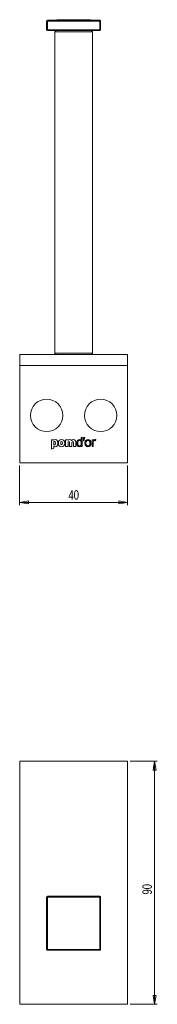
# Model space of a CAD drawing. Header units: millimetres. Extents: x 169 to 544, y 134 to 519.
# Tile 1 of 2: x 169 to 220, y 155 to 519. Entities that reach past the tile are written whole.
import ezdxf

# ---------------------------------------------------------------- set-up
doc = ezdxf.new("R2010")
doc.units = ezdxf.units.MM
doc.styles.add('SLDTEXTSTYLE0', font='TXT', dxfattribs={"width": 0.75})
doc.dimstyles.new('SLDDIMSTYLE0', dxfattribs={"dimtxt": 3.5, "dimasz": 3.302, "dimexe": 0, "dimexo": 0.0625, "dimgap": 0.875, "dimtad": 2, "dimrnd": 1e-09, "dimzin": 12, "dimdsep": 46, "dimtxsty": 'SLDTEXTSTYLE0', "dimblk1": 'CLOSED', "dimblk2": 'CLOSED', "dimsah": 1, "dimcen": 0.09, "dimadec": 0, "dimazin": 0, "dimtfac": 1, "dimtofl": 0, "dimtmove": 0, "dimatfit": 3, "dimldrblk": 'CLOSED', "dimfxl": 1, "dimtolj": 1, "dimtzin": 12, "dimarcsym": 0})

# ---------------------------------------------------------------- blocks, each defined once
blk = doc.blocks.new('_CLOSED')
at = {"color": 0, "linetype": 'ByBlock', "lineweight": -2}
for p, q in [((-1, 0.166667), (0, 0)), ((-1, 0.166667), (-1, -0.166667)), ((0, 0), (-1, -0.166667)), ((0, 0), (-1, 0))]:
    blk.add_line(p, q, dxfattribs=at)
blk = doc.blocks.new('*D2')
at = {"color": 7, "linetype": 'Continuous', "lineweight": 0}
for p, q in [((169.22, 354.3), (169.22, 339.6)), ((209.22, 354.3), (209.22, 339.6)), ((209.22, 340.6), (169.22, 340.6))]:
    blk.add_line(p, q, dxfattribs=at)
at = {"color": 7, "linetype": 'Continuous', "lineweight": 0, "xscale": 3.302, "yscale": 3.302}
for p, rotation in [((169.22, 340.6, 0.1), 180), ((209.22, 340.6, 0.1), 360)]:
    blk.add_blockref('_CLOSED', p, dxfattribs=dict(at, rotation=rotation))
at = {"color": 7, "linetype": 'Continuous', "lineweight": 0, "insert": (187.29, 345.11), "char_height": 3.5, "attachment_point": 1, "style": 'SLDTEXTSTYLE0'}
blk.add_mtext('40', dxfattribs=at)
blk = doc.blocks.new('*D3')
at = {"color": 7, "linetype": 'Continuous', "lineweight": 0}
for p, q in [((210.22, 244.79), (220.22, 244.79)), ((219.22, 244.79), (219.22, 154.79)), ((210.22, 154.79), (220.22, 154.79))]:
    blk.add_line(p, q, dxfattribs=at)
at = {"color": 7, "linetype": 'Continuous', "lineweight": 0, "xscale": 3.302, "yscale": 3.302}
for p, rotation in [((219.22, 244.79, -71.18), 90), ((219.22, 154.79, -71.18), 270)]:
    blk.add_blockref('_CLOSED', p, dxfattribs=dict(at, rotation=rotation))
at = {"color": 7, "linetype": 'Continuous', "lineweight": 0, "insert": (214.71, 195.42), "char_height": 3.5, "attachment_point": 1, "rotation": 90, "style": 'SLDTEXTSTYLE0'}
blk.add_mtext('90', dxfattribs=at)

msp = doc.modelspace()

# ---------------------------------------------------------------- linework, layer by layer
at = {"color": 7, "linetype": 'Continuous', "lineweight": 15}
for p, q in [((179.225, 515.596), (179.225, 518.747)), ((179.225, 518.747), (179.525, 518.747)), ((179.524, 519.047), (179.525, 518.747)), ((179.525, 518.747), (179.525, 515.596)), ((198.925, 518.747), (198.926, 519.047)), ((198.925, 515.596), (198.925, 518.747)), ((198.925, 518.747), (199.225, 518.747)), ((198.934, 519.055), (198.926, 519.047)), ((199.225, 518.747), (199.225, 515.596)), ((179.525, 515.596), (198.925, 515.596)), ((198.925, 515.296), (179.525, 515.296)), ((182.725, 515.296), (182.225, 514.796)), ((182.225, 514.796), (182.225, 395.796)), ((185.396, 514.796), (182.225, 514.796)), ((196.225, 514.796), (185.396, 514.796)), ((196.225, 514.796), (195.725, 515.296)), ((196.225, 395.796), (196.225, 514.796)), ((209.225, 395.296), (169.225, 395.296)), ((169.225, 395.296), (169.225, 391.296)), ((182.225, 395.796), (182.725, 395.296)), ((182.225, 395.796), (185.396, 395.796)), ((185.396, 395.796), (196.225, 395.796)), ((195.725, 395.296), (196.225, 395.796)), ((209.225, 395.296), (209.225, 391.296)), ((169.225, 391.296), (169.225, 355.296)), ((209.225, 391.296), (169.225, 391.296)), ((209.225, 391.296), (209.225, 355.296)), ((196.425, 361.236), (196.425, 362.734)), ((209.225, 355.296), (169.225, 355.296)), ((209.225, 244.79), (169.225, 244.79)), ((169.225, 244.79), (169.225, 154.79)), ((209.225, 244.79), (209.225, 154.79)), ((209.225, 154.79), (169.225, 154.79))]:
    msp.add_line(p, q, dxfattribs=at)
at = {"color": 144, "linetype": 'Continuous', "lineweight": 0}
for p, q in [((179.225, 515.596), (179.525, 515.596)), ((179.525, 515.296), (179.525, 515.596)), ((198.925, 515.596), (198.925, 515.296)), ((198.925, 515.596), (199.225, 515.596)), ((192.433, 364.783), (192.068, 364.578)), ((192.068, 364.578), (192.068, 363.503)), ((192.433, 361.236), (192.433, 364.783)), ((192.896, 364.667), (192.828, 363.445)), ((193.397, 364.667), (192.896, 364.667)), ((193.027, 363.445), (193.397, 364.667)), ((181.025, 363.79), (181.025, 360.296)), ((181.901, 363.79), (181.025, 363.79)), ((181.901, 363.61), (181.901, 363.79)), ((181.901, 363.002), (181.901, 362.024)), ((181.901, 360.647), (181.901, 361.406)), ((186.264, 363.79), (186.264, 361.236)), ((187.139, 363.79), (186.264, 363.79)), ((186.264, 361.236), (187.139, 361.236)), ((187.139, 363.62), (187.139, 363.79)), ((187.139, 361.236), (187.139, 362.695)), ((187.704, 362.685), (187.704, 361.236)), ((187.704, 361.236), (188.58, 361.236)), ((188.58, 361.236), (188.58, 362.695)), ((189.139, 362.685), (189.139, 361.236)), ((189.139, 361.236), (190.02, 361.236)), ((190.02, 361.236), (190.02, 362.797)), ((192.068, 361.868), (192.068, 363.143)), ((192.068, 361.547), (192.068, 361.236)), ((192.068, 361.236), (192.433, 361.236)), ((192.828, 363.445), (193.027, 363.445)), ((196.06, 363.79), (196.06, 361.236)), ((196.425, 363.79), (196.06, 363.79)), ((196.06, 361.236), (196.425, 361.236)), ((196.425, 363.474), (196.425, 363.79)), ((197.364, 363.41), (197.456, 363.78)), ((181.025, 360.296), (181.901, 360.647))]:
    msp.add_line(p, q, dxfattribs=at)
at = {"color": 144, "linetype": 'Continuous', "lineweight": 0, "flags": 128}
for points in [[(193.792, 362.52), (193.792, 362.52)], [(195.277, 362.52), (195.277, 362.52)]]:
    msp.add_lwpolyline(points, dxfattribs=at)
at = {"color": 7, "linetype": 'Continuous', "lineweight": 15}
for centre in [(179.225, 372.796), (199.225, 372.796)]:
    msp.add_circle(centre, 6, dxfattribs=at)
for centre, radius, start, end in [((179.525, 518.747), 0.3, 90.16366, 179.99988), ((198.925, 518.747), 0.3, 0.00012, 89.83634), ((179.449, 201.226), 26.137, 269.50787, 270.16363), ((179.525, 175.09), 0.3, 180, 270), ((205.661, 175.014), 26.137, 179.83637, 180.49213), ((198.925, 175.09), 0.3, 270, 0), ((172.789, 175.014), 26.137, 359.50787, 0.16363), ((199.001, 201.226), 26.137, 269.83637, 270.49213)]:
    msp.add_arc(centre, radius, start, end, dxfattribs=at)
at = {"color": 144, "linetype": 'Continuous', "lineweight": 0}
for centre, radius, start, end in [((179.525, 515.596), 0.3, 180, 270), ((198.925, 515.596), 0.3, 270, 0), ((179.525, 194.49), 0.3, 90, 180), ((179.449, 168.354), 26.137, 89.83637, 90.49213), ((205.661, 194.566), 26.137, 179.50787, 180.16363), ((172.789, 194.566), 26.137, 359.83637, 0.49213), ((198.925, 194.49), 0.3, 0, 90), ((199.001, 168.354), 26.137, 89.50787, 90.16363)]:
    msp.add_arc(centre, radius, start, end, dxfattribs=at)
at = {"color": 7, "linetype": 'Continuous', "lineweight": 15}
for points, knots in [([(198.94, 519.06), (198.265, 519.091), (196.967, 519.151), (195.134, 519.211), (193.533, 519.252), (192.201, 519.276), (191.107, 519.288), (189.998, 519.296), (188.656, 519.298), (186.893, 519.286), (184.74, 519.25), (182.235, 519.182), (180.449, 519.102), (179.51, 519.06)], [0, 0, 0, 0, 0.1042427, 0.2005643, 0.2829816, 0.3515086, 0.4061533, 0.4519224, 0.5225658, 0.6132776, 0.7240688, 0.8549634, 1, 1, 1, 1]), ([(198.925, 518.747), (197.367, 518.752), (195.809, 518.755), (194.251, 518.757), (192.576, 518.76), (190.9, 518.761), (189.225, 518.761), (186.712, 518.761), (184.199, 518.758), (181.686, 518.753), (180.966, 518.751), (180.245, 518.749), (179.525, 518.747)], [0, 0, 0, 0, 0.004673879, 0.004673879, 0.004673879, 0.009700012, 0.009700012, 0.009700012, 0.017239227, 0.017239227, 0.017239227, 0.019400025, 0.019400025, 0.019400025, 0.019400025]), ([(199.225, 518.747), (199.225, 518.752), (199.225, 518.755), (199.225, 518.757), (199.225, 518.76), (199.225, 518.761), (199.225, 518.761), (199.225, 518.761), (199.225, 518.758), (199.225, 518.753), (199.225, 518.751), (199.225, 518.749), (199.225, 518.747)], [0, 0, 0, 0, 0.004673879, 0.004673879, 0.004673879, 0.009700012, 0.009700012, 0.009700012, 0.017239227, 0.017239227, 0.017239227, 0.019400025, 0.019400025, 0.019400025, 0.019400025]), ([(193.792, 362.52), (193.792, 361.849), (194.089, 361.498), (194.532, 361.498), (194.975, 361.498), (195.277, 361.849), (195.277, 362.52)], [0, 0, 0, 0, 1, 1, 1, 2, 2, 2, 2]), ([(179.225, 175.09), (179.225, 176.648), (179.225, 178.206), (179.225, 179.764), (179.225, 181.439), (179.225, 183.115), (179.225, 184.79), (179.225, 187.303), (179.225, 189.816), (179.225, 192.329), (179.225, 193.049), (179.225, 193.77), (179.225, 194.49)], [0, 0, 0, 0, 0.004673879, 0.004673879, 0.004673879, 0.009700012, 0.009700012, 0.009700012, 0.017239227, 0.017239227, 0.017239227, 0.019400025, 0.019400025, 0.019400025, 0.019400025]), ([(179.525, 194.79), (181.083, 194.79), (182.641, 194.79), (184.199, 194.79), (185.874, 194.79), (187.55, 194.79), (189.225, 194.79), (191.738, 194.79), (194.251, 194.79), (196.764, 194.79), (197.484, 194.79), (198.205, 194.79), (198.925, 194.79)], [0, 0, 0, 0, 0.004673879, 0.004673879, 0.004673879, 0.009700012, 0.009700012, 0.009700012, 0.017239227, 0.017239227, 0.017239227, 0.019400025, 0.019400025, 0.019400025, 0.019400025]), ([(199.225, 194.49), (199.225, 192.932), (199.225, 191.374), (199.225, 189.816), (199.225, 188.141), (199.225, 186.465), (199.225, 184.79), (199.225, 182.277), (199.225, 179.764), (199.225, 177.251), (199.225, 176.531), (199.225, 175.81), (199.225, 175.09)], [0, 0, 0, 0, 0.004673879, 0.004673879, 0.004673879, 0.009700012, 0.009700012, 0.009700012, 0.017239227, 0.017239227, 0.017239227, 0.019400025, 0.019400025, 0.019400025, 0.019400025]), ([(198.925, 174.79), (197.367, 174.79), (195.809, 174.79), (194.251, 174.79), (192.576, 174.79), (190.9, 174.79), (189.225, 174.79), (186.712, 174.79), (184.199, 174.79), (181.686, 174.79), (180.966, 174.79), (180.245, 174.79), (179.525, 174.79)], [0, 0, 0, 0, 0.004673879, 0.004673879, 0.004673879, 0.009700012, 0.009700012, 0.009700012, 0.017239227, 0.017239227, 0.017239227, 0.019400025, 0.019400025, 0.019400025, 0.019400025])]:
    msp.add_open_spline(points, degree=3, knots=knots, dxfattribs=at)
for points in [[(179.51, 519.061), (179.51, 519.061), (179.515, 519.057), (179.524, 519.047)], [(179.524, 519.047), (185.991, 519.066), (192.459, 519.066), (198.926, 519.047)], [(190.384, 362.471), (190.384, 361.571), (190.788, 361.182), (191.299, 361.182)], [(179.524, 194.491), (179.506, 188.024), (179.506, 181.556), (179.524, 175.089)], [(198.926, 194.491), (192.459, 194.509), (185.991, 194.509), (179.524, 194.491)], [(198.926, 175.089), (198.944, 181.556), (198.944, 188.024), (198.926, 194.491)], [(179.524, 175.089), (185.991, 175.071), (192.459, 175.071), (198.926, 175.089)]]:
    msp.add_open_spline(points, degree=3, dxfattribs=at)
at = {"color": 8, "linetype": 'Continuous', "lineweight": 15}
msp.add_open_spline([(198.926, 519.047), (198.935, 519.057), (198.94, 519.061), (198.94, 519.061)], degree=3, dxfattribs=at)
at = {"color": 144, "linetype": 'Continuous', "lineweight": 0}
for points in [[(182.504, 363.843), (182.236, 363.843), (182.076, 363.746), (181.901, 363.61)], [(182.504, 363.843), (182.236, 363.843), (182.076, 363.746), (181.901, 363.61)], [(182.212, 363.123), (182.086, 363.123), (181.993, 363.075), (181.901, 363.002)], [(182.212, 363.123), (182.086, 363.123), (181.993, 363.075), (181.901, 363.002)], [(181.901, 362.024), (181.993, 361.951), (182.081, 361.902), (182.217, 361.902)], [(181.901, 362.024), (181.993, 361.951), (182.081, 361.902), (182.217, 361.902)], [(181.901, 361.406), (182.042, 361.299), (182.217, 361.182), (182.47, 361.182)], [(181.901, 361.406), (182.042, 361.299), (182.217, 361.182), (182.47, 361.182)], [(182.49, 362.491), (182.49, 363.002), (182.397, 363.123), (182.212, 363.123)], [(182.49, 362.491), (182.49, 363.002), (182.397, 363.123), (182.212, 363.123)], [(182.217, 361.902), (182.397, 361.902), (182.49, 362.014), (182.49, 362.491)], [(182.217, 361.902), (182.397, 361.902), (182.49, 362.014), (182.49, 362.491)], [(182.47, 361.182), (183.03, 361.182), (183.356, 361.605), (183.356, 362.52)], [(182.47, 361.182), (183.03, 361.182), (183.356, 361.605), (183.356, 362.52)], [(183.356, 362.52), (183.356, 363.469), (182.986, 363.843), (182.504, 363.843)], [(183.356, 362.52), (183.356, 363.469), (182.986, 363.843), (182.504, 363.843)], [(187.747, 363.843), (187.47, 363.843), (187.28, 363.736), (187.139, 363.62)], [(187.747, 363.843), (187.47, 363.843), (187.28, 363.736), (187.139, 363.62)], [(187.139, 362.695), (187.139, 363.016), (187.241, 363.104), (187.421, 363.104)], [(187.139, 362.695), (187.139, 363.016), (187.241, 363.104), (187.421, 363.104)], [(187.421, 363.104), (187.597, 363.104), (187.704, 363.016), (187.704, 362.685)], [(187.421, 363.104), (187.597, 363.104), (187.704, 363.016), (187.704, 362.685)], [(188.453, 363.556), (188.292, 363.732), (188.098, 363.843), (187.747, 363.843)], [(188.453, 363.556), (188.292, 363.732), (188.098, 363.843), (187.747, 363.843)], [(189.197, 363.843), (188.847, 363.843), (188.638, 363.707), (188.453, 363.556)], [(189.197, 363.843), (188.847, 363.843), (188.638, 363.707), (188.453, 363.556)], [(188.58, 362.695), (188.58, 363.016), (188.682, 363.104), (188.862, 363.104)], [(188.58, 362.695), (188.58, 363.016), (188.682, 363.104), (188.862, 363.104)], [(188.862, 363.104), (189.037, 363.104), (189.139, 363.016), (189.139, 362.685)], [(188.862, 363.104), (189.037, 363.104), (189.139, 363.016), (189.139, 362.685)], [(190.02, 362.797), (190.02, 363.469), (189.772, 363.843), (189.197, 363.843)], [(190.02, 362.797), (190.02, 363.469), (189.772, 363.843), (189.197, 363.843)], [(191.348, 363.843), (190.813, 363.843), (190.384, 363.376), (190.384, 362.471)], [(191.348, 363.843), (190.813, 363.843), (190.384, 363.376), (190.384, 362.471)], [(191.377, 363.527), (190.954, 363.527), (190.744, 363.162), (190.744, 362.476)], [(191.377, 363.527), (190.954, 363.527), (190.744, 363.162), (190.744, 362.476)], [(190.744, 362.476), (190.744, 361.834), (190.988, 361.498), (191.392, 361.498)], [(190.744, 362.476), (190.744, 361.834), (190.988, 361.498), (191.392, 361.498)], [(191.299, 361.182), (191.645, 361.182), (191.888, 361.352), (192.068, 361.547)], [(191.299, 361.182), (191.645, 361.182), (191.888, 361.352), (192.068, 361.547)], [(192.068, 363.503), (191.888, 363.707), (191.669, 363.843), (191.348, 363.843)], [(192.068, 363.503), (191.888, 363.707), (191.669, 363.843), (191.348, 363.843)], [(192.068, 363.143), (191.927, 363.357), (191.679, 363.527), (191.377, 363.527)], [(192.068, 363.143), (191.927, 363.357), (191.679, 363.527), (191.377, 363.527)], [(191.392, 361.498), (191.664, 361.498), (191.888, 361.644), (192.068, 361.868)], [(191.392, 361.498), (191.664, 361.498), (191.888, 361.644), (192.068, 361.868)], [(197.057, 363.843), (196.785, 363.843), (196.541, 363.678), (196.425, 363.474)], [(197.057, 363.843), (196.785, 363.843), (196.541, 363.678), (196.425, 363.474)], [(196.425, 362.734), (196.425, 363.221), (196.624, 363.508), (196.979, 363.508)], [(196.425, 362.734), (196.425, 363.221), (196.624, 363.508), (196.979, 363.508)], [(196.979, 363.508), (197.15, 363.508), (197.261, 363.469), (197.364, 363.41)], [(196.979, 363.508), (197.15, 363.508), (197.261, 363.469), (197.364, 363.41)], [(197.456, 363.78), (197.368, 363.819), (197.247, 363.843), (197.057, 363.843)], [(197.456, 363.78), (197.368, 363.819), (197.247, 363.843), (197.057, 363.843)]]:
    msp.add_open_spline(points, degree=3, dxfattribs=at)
for points, knots in [([(185.977, 362.515), (185.977, 363.406), (185.466, 363.843), (184.761, 363.843), (184.055, 363.843), (183.549, 363.406), (183.549, 362.515)], [0, 0, 0, 0, 1, 1, 1, 2, 2, 2, 2]), ([(185.977, 362.515), (185.977, 363.406), (185.466, 363.843), (184.761, 363.843), (184.055, 363.843), (183.549, 363.406), (183.549, 362.515)], [0, 0, 0, 0, 1, 1, 1, 2, 2, 2, 2]), ([(183.549, 362.515), (183.549, 361.635), (184.055, 361.182), (184.761, 361.182), (185.466, 361.182), (185.977, 361.635), (185.977, 362.515)], [2, 2, 2, 2, 3, 3, 3, 4, 4, 4, 4]), ([(183.549, 362.515), (183.549, 361.635), (184.055, 361.182), (184.761, 361.182), (185.466, 361.182), (185.977, 361.635), (185.977, 362.515)], [2, 2, 2, 2, 3, 3, 3, 4, 4, 4, 4]), ([(185.106, 362.515), (185.106, 362.948), (184.989, 363.133), (184.761, 363.133), (184.532, 363.133), (184.415, 362.948), (184.415, 362.515)], [2, 2, 2, 2, 3, 3, 3, 4, 4, 4, 4]), ([(185.106, 362.515), (185.106, 362.948), (184.989, 363.133), (184.761, 363.133), (184.532, 363.133), (184.415, 362.948), (184.415, 362.515)], [2, 2, 2, 2, 3, 3, 3, 4, 4, 4, 4]), ([(184.415, 362.515), (184.415, 362.092), (184.532, 361.892), (184.761, 361.892), (184.989, 361.892), (185.106, 362.092), (185.106, 362.515)], [0, 0, 0, 0, 1, 1, 1, 2, 2, 2, 2]), ([(184.415, 362.515), (184.415, 362.092), (184.532, 361.892), (184.761, 361.892), (184.989, 361.892), (185.106, 362.092), (185.106, 362.515)], [0, 0, 0, 0, 1, 1, 1, 2, 2, 2, 2]), ([(195.641, 362.53), (195.641, 363.396), (195.165, 363.843), (194.542, 363.843), (193.919, 363.843), (193.423, 363.376), (193.423, 362.51)], [0, 0, 0, 0, 1, 1, 1, 2, 2, 2, 2]), ([(195.641, 362.53), (195.641, 363.396), (195.165, 363.843), (194.542, 363.843), (193.919, 363.843), (193.423, 363.376), (193.423, 362.51)], [0, 0, 0, 0, 1, 1, 1, 2, 2, 2, 2]), ([(193.423, 362.51), (193.423, 361.644), (193.9, 361.182), (194.522, 361.182), (195.145, 361.182), (195.641, 361.664), (195.641, 362.53)], [2, 2, 2, 2, 3, 3, 3, 4, 4, 4, 4]), ([(193.423, 362.51), (193.423, 361.644), (193.9, 361.182), (194.522, 361.182), (195.145, 361.182), (195.641, 361.664), (195.641, 362.53)], [2, 2, 2, 2, 3, 3, 3, 4, 4, 4, 4]), ([(195.277, 362.52), (195.277, 363.191), (194.975, 363.527), (194.532, 363.527), (194.089, 363.527), (193.792, 363.191), (193.792, 362.52)], [2, 2, 2, 2, 3, 3, 3, 4, 4, 4, 4]), ([(195.277, 362.52), (195.277, 363.191), (194.975, 363.527), (194.532, 363.527), (194.089, 363.527), (193.792, 363.191), (193.792, 362.52)], [2, 2, 2, 2, 3, 3, 3, 4, 4, 4, 4])]:
    msp.add_open_spline(points, degree=3, knots=knots, dxfattribs=at)

# ---------------------------------------------------------------- dimensions: what is measured, and where the dimension line sits
at = {"color": 7, "linetype": 'Continuous', "lineweight": 0}
dim = msp.add_linear_dim(base=(169.225, 340.597), p1=(209.225, 355.296), p2=(169.225, 355.296), dimstyle='SLDDIMSTYLE0', dxfattribs=at)
dim.commit()
dim.dimension.update_dxf_attribs({"geometry": '*D2', "text_midpoint": (189.874, 340.597), "dimtype": 160})
dim = msp.add_linear_dim(base=(219.225, 154.79), p1=(209.225, 244.79), p2=(209.225, 154.79), angle=90, dimstyle='SLDDIMSTYLE0', dxfattribs=at)
dim.commit()
dim.dimension.update_dxf_attribs({"geometry": '*D3', "text_midpoint": (219.225, 198.003), "dimtype": 160})

doc.saveas('drawing.dxf')
